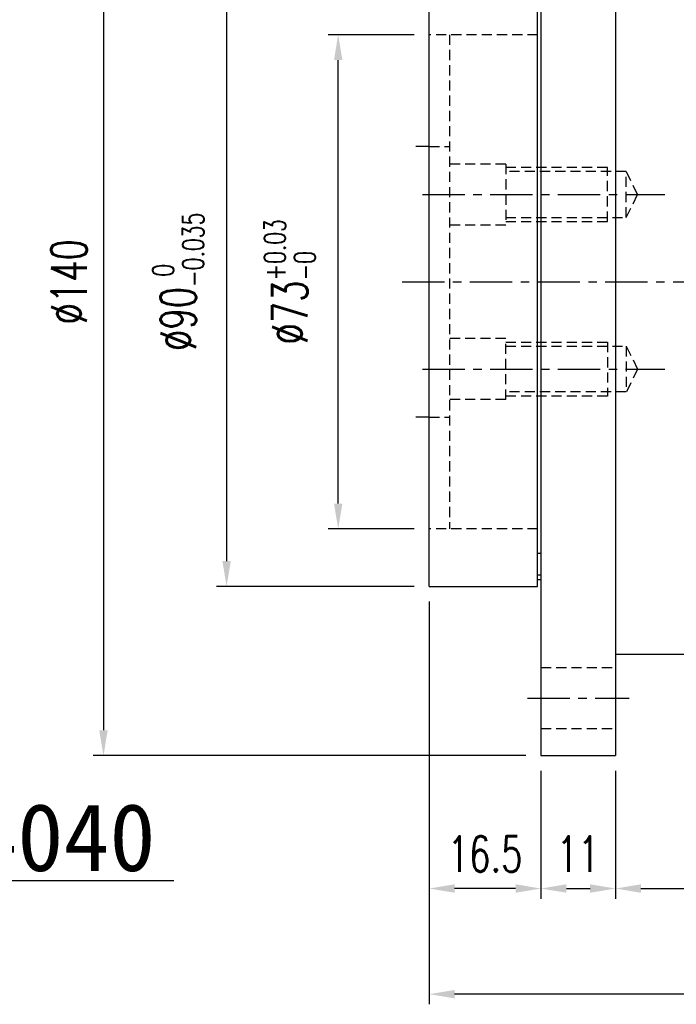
# Model space of a CAD drawing. Header units: millimetres. Extents: x -96 to 611, y -107 to 115.
# Tile 2 of 97: x 87 to 183, y -107 to 39. Entities that reach past the tile are written whole.
import ezdxf
from ezdxf.enums import TextEntityAlignment as Align

# ---------------------------------------------------------------- set-up
doc = ezdxf.new("R2010")
doc.units = ezdxf.units.MM
doc.linetypes.add('CENTER', pattern=[2, 1.25, -0.25, 0.25, -0.25])
doc.linetypes.add('DASHED', pattern=[0.75, 0.5, -0.25])
for name, color, linetype in [('CHA', 7, 'Continuous'), ('CL', 1, 'CENTER'), ('DIM', 4, 'Continuous'), ('HID', 2, 'DASHED'), ('OUT', 3, 'Continuous')]:
    doc.layers.add(name, color=color, linetype=linetype)
doc.styles.add('DIM-7', font='SIMPLEX.shx', dxfattribs={"width": 0.7, "bigfont": 'chineset.shx'})
doc.styles.add('T', font='kaiu.ttf')
doc.dimstyles.new('CNS', dxfattribs={"dimtxt": 3.5, "dimasz": 2.5, "dimexe": 1, "dimexo": 1.5, "dimgap": 0.09, "dimtad": 0, "dimdsep": 46, "dimtxsty": 'DIM-7', "dimcen": 0.09, "dimclrd": 1, "dimclre": 1, "dimclrt": 4, "dimadec": 0, "dimazin": 0, "dimtfac": 1, "dimtix": 1, "dimtmove": 2, "dimatfit": 3, "dimfxl": 1, "dimtvp": 0.971429, "dimtolj": 1, "dimarcsym": 0})

# ---------------------------------------------------------------- blocks, each defined once
blk = doc.blocks.new('*D3')
at = {"layer": 'DEFPOINTS', "color": 0, "linetype": 'Continuous'}
for p in [(147, 45), (117.07, -45), (147, -45)]:
    blk.add_point(p, dxfattribs=at)
at = {"layer": 'DIM', "color": 0, "linetype": 'Continuous', "lineweight": -2}
for p, q in [((144.75, 45), (115.57, 45)), ((117.07, 41.25), (117.07, -41.25)), ((144.75, -45), (115.57, -45))]:
    blk.add_line(p, q, dxfattribs=at)
at = {"layer": 'DIM', "color": 0, "linetype": 'Continuous'}
for points in [[(116.45, 41.25), (117.7, 41.25), (117.07, 45)], [(116.45, -41.25), (117.7, -41.25), (117.07, -45)]]:
    blk.add_solid(points, dxfattribs=at)
at = {"layer": 'DIM', "color": 0, "linetype": 'Continuous', "insert": (109.93, 0), "char_height": 5.25, "attachment_point": 5, "rotation": 90, "style": 'DIM-7'}
blk.add_mtext('\\A1;%%C90{\\H3.150000;\\S 0^ -0.035;}', dxfattribs=at)
blk = doc.blocks.new('*D4')
at = {"layer": 'DEFPOINTS', "color": 0, "linetype": 'Continuous'}
for p in [(133.55, 36.5), (147, 36.5), (147, -36.5)]:
    blk.add_point(p, dxfattribs=at)
at = {"layer": 'DIM', "color": 0, "linetype": 'Continuous', "lineweight": -2}
for p, q in [((144.75, 36.5), (132.05, 36.5)), ((133.55, -32.75), (133.55, 32.75)), ((144.75, -36.5), (132.05, -36.5))]:
    blk.add_line(p, q, dxfattribs=at)
at = {"layer": 'DIM', "color": 0, "linetype": 'Continuous'}
for points in [[(132.93, 32.75), (134.18, 32.75), (133.55, 36.5)], [(132.93, -32.75), (134.18, -32.75), (133.55, -36.5)]]:
    blk.add_solid(points, dxfattribs=at)
at = {"layer": 'DIM', "color": 0, "linetype": 'Continuous', "insert": (126.41, 0), "char_height": 5.25, "attachment_point": 5, "rotation": 90, "style": 'DIM-7'}
blk.add_mtext('\\A1;%%C73{\\H3.150000;\\S+0.03^ -0;}', dxfattribs=at)
blk = doc.blocks.new('*D5')
at = {"layer": 'DEFPOINTS', "color": 0}
for p in [(163.5, 70), (98.89, -70), (163.5, -70)]:
    blk.add_point(p, dxfattribs=at)
at = {"layer": 'DIM', "color": 0, "lineweight": -2}
for p, q in [((161.25, 70), (97.39, 70)), ((98.89, 66.25), (98.89, -66.25)), ((161.25, -70), (97.39, -70))]:
    blk.add_line(p, q, dxfattribs=at)
at = {"layer": 'DIM', "color": 0}
for points in [[(98.26, 66.25), (99.51, 66.25), (98.89, 70)], [(98.26, -66.25), (99.51, -66.25), (98.89, -70)]]:
    blk.add_solid(points, dxfattribs=at)
at = {"layer": 'DIM', "color": 0, "insert": (93.79, 0), "char_height": 5.25, "attachment_point": 5, "rotation": 90, "style": 'DIM-7'}
blk.add_mtext('\\A1;%%C140', dxfattribs=at)
blk = doc.blocks.new('*D8')
at = {"layer": 'DEFPOINTS', "color": 0}
for p in [(147, -45), (163.5, -70), (147, -89.63)]:
    blk.add_point(p, dxfattribs=at)
at = {"layer": 'DIM', "color": 0, "lineweight": -2}
for p, q in [((147, -47.25), (147, -91.13)), ((163.5, -72.25), (163.5, -91.13)), ((159.75, -89.63), (150.75, -89.63))]:
    blk.add_line(p, q, dxfattribs=at)
at = {"layer": 'DIM', "color": 0}
for points in [[(150.75, -89), (150.75, -90.25), (147, -89.63)], [(159.75, -89), (159.75, -90.25), (163.5, -89.63)]]:
    blk.add_solid(points, dxfattribs=at)
at = {"layer": 'DIM', "color": 0, "insert": (155.25, -84.53), "char_height": 5.25, "attachment_point": 5, "style": 'DIM-7'}
blk.add_mtext('\\A1;16.5', dxfattribs=at)
blk = doc.blocks.new('*D9')
at = {"layer": 'DEFPOINTS', "color": 0}
for p in [(163.5, -70), (174.5, -70), (174.5, -89.63)]:
    blk.add_point(p, dxfattribs=at)
at = {"layer": 'DIM', "color": 0, "lineweight": -2}
for p, q in [((163.5, -72.25), (163.5, -91.13)), ((174.5, -72.25), (174.5, -91.13)), ((167.25, -89.63), (170.75, -89.63))]:
    blk.add_line(p, q, dxfattribs=at)
at = {"layer": 'DIM', "color": 0}
for points in [[(167.25, -89), (167.25, -90.25), (163.5, -89.63)], [(170.75, -89), (170.75, -90.25), (174.5, -89.63)]]:
    blk.add_solid(points, dxfattribs=at)
at = {"layer": 'DIM', "color": 0, "insert": (169, -84.53), "char_height": 5.25, "attachment_point": 5, "style": 'DIM-7'}
blk.add_mtext('\\A1;11', dxfattribs=at)
blk = doc.blocks.new('*D10')
at = {"layer": 'DEFPOINTS', "color": 0}
for p in [(228, -55), (174.5, -70), (228, -89.63)]:
    blk.add_point(p, dxfattribs=at)
at = {"layer": 'DIM', "color": 0, "lineweight": -2}
for p, q in [((228, -57.25), (228, -91.13)), ((174.5, -72.25), (174.5, -91.13)), ((178.25, -89.63), (224.25, -89.63))]:
    blk.add_line(p, q, dxfattribs=at)
at = {"layer": 'DIM', "color": 0}
for points in [[(178.25, -89), (178.25, -90.25), (174.5, -89.63)], [(224.25, -89), (224.25, -90.25), (228, -89.63)]]:
    blk.add_solid(points, dxfattribs=at)
at = {"layer": 'DIM', "color": 0, "insert": (201.25, -84.53), "char_height": 5.25, "attachment_point": 5, "style": 'DIM-7'}
blk.add_mtext('\\A1;53.5', dxfattribs=at)
blk = doc.blocks.new('*D11')
at = {"layer": 'DEFPOINTS', "color": 0}
for p in [(249, -36.5), (147, -45), (147, -105.23)]:
    blk.add_point(p, dxfattribs=at)
at = {"layer": 'DIM', "color": 0, "lineweight": -2}
for p, q in [((249, -38.75), (249, -106.73)), ((147, -47.25), (147, -106.73)), ((245.25, -105.23), (150.75, -105.23))]:
    blk.add_line(p, q, dxfattribs=at)
at = {"layer": 'DIM', "color": 0}
for points in [[(150.75, -104.61), (150.75, -105.86), (147, -105.23)], [(245.25, -104.61), (245.25, -105.86), (249, -105.23)]]:
    blk.add_solid(points, dxfattribs=at)
at = {"layer": 'DIM', "color": 0, "insert": (198, -100.13), "char_height": 5.25, "attachment_point": 5, "style": 'DIM-7'}
blk.add_mtext('\\A1;102', dxfattribs=at)

msp = doc.modelspace()

# ---------------------------------------------------------------- linework, layer by layer
at = {"layer": 'CL', "color": 0, "ltscale": 5}
for p, q in [((146.003, 12.89), (181.773, 12.89)), ((143.003, 0), (257.192, 0)), ((146.003, -12.89), (181.773, -12.89)), ((161.503, -61.5), (176.503, -61.5))]:
    msp.add_line(p, q, dxfattribs=at)
at = {"layer": 'DIM', "color": 7}
msp.add_line((48.799, -88.461), (109.269, -88.461), dxfattribs=at)
at = {"layer": 'HID', "color": 0, "ltscale": 3}
for p, q in [((163.003, 36.5), (147.003, 36.5)), ((150.003, 36.5), (150.003, -36.5)), ((147.003, 20), (150.003, 20)), ((158.303, 17.39), (150.003, 17.39)), ((158.303, 17.39), (158.303, 8.39)), ((173.303, 16.899), (158.303, 16.899)), ((176.103, 16.274), (158.303, 16.274)), ((173.303, 8.899), (173.303, 16.899)), ((176.103, 9.524), (176.103, 16.274)), ((177.778, 12.899), (176.103, 16.274)), ((176.103, 9.524), (177.778, 12.899)), ((158.303, 9.524), (176.103, 9.524)), ((158.303, 8.899), (173.303, 8.899)), ((158.303, 8.39), (150.003, 8.39)), ((158.303, -8.39), (150.003, -8.39)), ((158.303, -17.39), (158.303, -8.39)), ((158.303, -8.899), (173.303, -8.899)), ((158.303, -9.524), (176.103, -9.524)), ((173.303, -8.899), (173.303, -16.899)), ((176.103, -9.524), (176.103, -16.274)), ((176.103, -9.524), (177.778, -12.899)), ((177.778, -12.899), (176.103, -16.274)), ((158.303, -17.39), (150.003, -17.39)), ((176.103, -16.274), (158.303, -16.274)), ((173.303, -16.899), (158.303, -16.899)), ((147.003, -20), (150.003, -20)), ((163.003, -36.5), (147.003, -36.5)), ((163.503, -57), (174.503, -57)), ((163.503, -66), (174.503, -66))]:
    msp.add_line(p, q, dxfattribs=at)
at = {"layer": 'OUT', "color": 0}
for p, q in [((163.503, 70), (163.503, 0)), ((174.503, 70), (174.503, 0)), ((147.003, 0), (147.003, 45)), ((163.003, 0), (163.003, 45)), ((147.003, -45), (147.003, 0)), ((163.003, -45), (163.003, 0)), ((163.503, 0), (163.503, -70)), ((174.503, 0), (174.503, -70)), ((163.003, -40.098), (163.503, -40.098)), ((163.503, -43.353), (163.003, -43.353)), ((147.003, -45), (163.003, -45)), ((163.003, -44), (163.503, -44)), ((174.503, -55), (228.002, -55)), ((163.503, -70), (174.503, -70))]:
    msp.add_line(p, q, dxfattribs=at)
at = {"layer": 'OUT', "color": 7}
for p, q in [((147.003, 20), (145.003, 20)), ((147.003, -20), (145.003, -20))]:
    msp.add_line(p, q, dxfattribs=at)

# ---------------------------------------------------------------- texts
at = {"layer": 'CHA', "style": 'T'}
msp.add_text('RFBY4040', height=10, dxfattribs=at).set_placement((79.366, -82.129), align=Align.MIDDLE)

# ---------------------------------------------------------------- dimensions: what is measured, and where the dimension line sits
at = {"layer": 'DIM', "color": 0}
dim = msp.add_linear_dim(base=(98.888, -70), p1=(163.503, 70), p2=(163.503, -70), angle=90, text='%%C<>', dimstyle='CNS', override={"dimscale": 1.5, "dimclrd": 0, "dimclre": 0, "dimclrt": 0}, dxfattribs=at)
dim.commit()
dim.dimension.update_dxf_attribs({"geometry": '*D5', "text_midpoint": (93.788, 0)})
at = {"layer": 'DIM', "color": 0, "linetype": 'Continuous'}
for base, p1, p2, override, picture, middle in [((117.074, -45), (147.003, 45), (147.003, -45), {"dimscale": 1.5, "dimclrd": 0, "dimclre": 0, "dimclrt": 0, "dimtol": 1, "dimtm": 0.035, "dimtfac": 0.6, "dimtdec": 3}, '*D3', (109.934, 0)), ((133.554, 36.5), (147.003, -36.5), (147.003, 36.5), {"dimscale": 1.5, "dimse2": 0, "dimsd2": 0, "dimclrd": 0, "dimclre": 0, "dimclrt": 0, "dimtol": 1, "dimtp": 0.03, "dimtm": 1e-09, "dimtfac": 0.6}, '*D4', (126.414, 0))]:
    dim = msp.add_linear_dim(base=base, p1=p1, p2=p2, angle=90, text='%%C<>', dimstyle='CNS', override=override, dxfattribs=at)
    dim.commit()
    dim.dimension.update_dxf_attribs({"geometry": picture, "text_midpoint": middle})
at = {"layer": 'DIM', "color": 0}
for base, p1, p2, picture, middle in [((147.003, -105.232), (249.003, -36.5), (147.003, -45), '*D11', (198.003, -100.132)), ((147.003, -89.627), (163.503, -70), (147.003, -45), '*D8', (155.253, -84.527)), ((228.002, -89.627), (174.503, -70), (228.002, -55), '*D10', (201.253, -84.527)), ((174.503, -89.627), (163.503, -70), (174.503, -70), '*D9', (169.003, -84.527))]:
    dim = msp.add_linear_dim(base=base, p1=p1, p2=p2, dimstyle='CNS', override={"dimscale": 1.5, "dimclrd": 0, "dimclre": 0, "dimclrt": 0}, dxfattribs=at)
    dim.commit()
    dim.dimension.update_dxf_attribs({"geometry": picture, "text_midpoint": middle})

doc.saveas('drawing.dxf')
